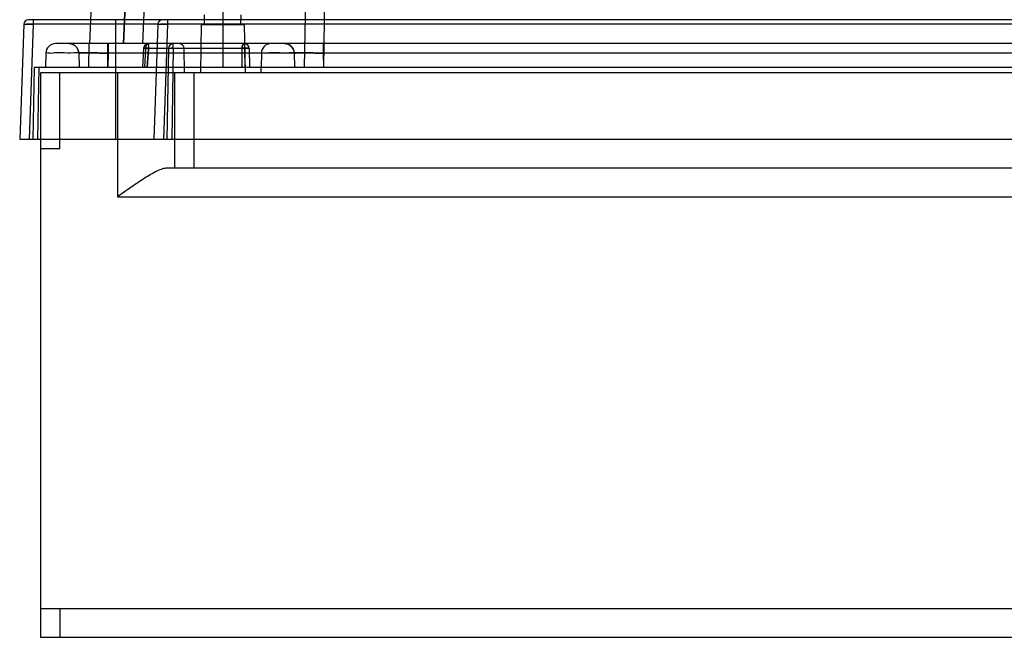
# Model space of a CAD drawing. Header units: millimetres. Extents: x 44 to 341, y 169 to 361.
# Tile 1 of 12: x 44 to 146, y 169 to 233. Entities that reach past the tile are written whole.
import ezdxf

# ---------------------------------------------------------------- set-up
doc = ezdxf.new("R2010")
doc.units = ezdxf.units.MM
doc.header["$LTSCALE"] = 34.457682
doc.layers.get('0').update_dxf_attribs({"linetype": 'CONTINUOUS'})

msp = doc.modelspace()

# ---------------------------------------------------------------- linework, layer by layer
at = {"color": 7, "linetype": 'Continuous'}
for p, q in [((64.77, 330.55), (64.77, 228.05)), ((55.05, 323.08), (50.85, 230.55)), ((54.41, 230.55), (58.36, 320.05)), ((58.36, 320.05), (54.41, 230.55)), ((56.41, 230.55), (60.35, 320.05)), ((74.43, 294.83), (73.27, 228.05)), ((76.43, 294.89), (75.27, 228.05)), ((62.87, 232.55), (62.85, 233.55)), ((66.67, 232.55), (66.69, 233.55)), ((43.99, 232.57), (43.57, 220.55)), ((325.37, 233.05), (44.49, 233.05)), ((44.99, 232.57), (44.57, 220.55)), ((44.99, 233.05), (44.99, 232.57)), ((57.99, 232.57), (44.99, 232.57)), ((53.57, 233.05), (53.57, 220.55)), ((57.99, 232.57), (57.57, 220.55)), ((58.99, 232.57), (58.57, 220.55)), ((58.99, 233.05), (58.99, 232.57)), ((325.36, 232.57), (58.99, 232.57)), ((62.52, 232.55), (62.43, 227.55)), ((62.52, 232.55), (67.02, 232.55)), ((67.02, 232.55), (67.11, 227.55)), ((324.53, 230.55), (47.3, 230.55)), ((50.77, 228.05), (50.81, 230.55)), ((50.81, 230.55), (50.83, 230.55)), ((52.74, 230.55), (52.74, 229.57)), ((52.77, 228.05), (52.81, 230.55)), ((52.79, 230.55), (52.79, 229.57)), ((59.6, 230.05), (59.6, 230.55)), ((67.03, 230.55), (67.03, 230.06)), ((75.24, 230.55), (75.24, 229.57)), ((75.29, 230.55), (75.29, 229.57)), ((46.3, 229.57), (46.27, 228.05)), ((49.74, 229.57), (49.77, 228.05)), ((52.74, 229.57), (52.77, 228.05)), ((72.24, 229.57), (52.74, 229.57)), ((52.79, 229.57), (52.77, 228.05)), ((56.5, 230.08), (56.39, 228.05)), ((56.72, 230.06), (56.61, 228.05)), ((67.53, 230.06), (56.72, 230.06)), ((57, 230.06), (56.89, 228.05)), ((56.89, 228.05), (57, 230.06)), ((59.1, 230.06), (58.94, 220.55)), ((59.6, 230.06), (59.44, 220.55)), ((60.77, 227.55), (60.73, 230.06)), ((66.81, 228.05), (66.78, 230.06)), ((67.03, 230.06), (67.07, 228.05)), ((67.53, 230.06), (67.57, 228.05)), ((68.8, 229.57), (68.77, 228.05)), ((72.24, 229.57), (72.27, 228.05)), ((75.24, 229.57), (75.27, 228.05)), ((308.41, 229.57), (75.24, 229.57)), ((75.29, 229.57), (75.27, 228.05)), ((45.07, 228.05), (44.94, 220.55)), ((339.07, 228.05), (45.07, 228.05)), ((45.57, 228.05), (45.44, 220.55)), ((45.77, 168.55), (45.77, 227.55)), ((45.77, 227.55), (338.37, 227.55)), ((47.77, 219.55), (47.77, 227.55)), ((53.77, 227.55), (53.77, 214.55)), ((59.77, 217.55), (59.77, 227.55)), ((61.77, 217.55), (61.77, 227.55)), ((68.77, 227.55), (68.78, 228.05)), ((340.35, 220.55), (43.57, 220.55)), ((47.77, 219.55), (45.77, 219.55)), ((325.17, 217.55), (58.97, 217.55)), ((53.77, 214.55), (330.37, 214.55)), ((45.77, 171.55), (338.37, 171.55)), ((47.77, 171.55), (47.77, 168.55)), ((338.37, 168.55), (45.77, 168.55))]:
    msp.add_line(p, q, dxfattribs=at)
for points in [[(48.74, 230.55), (49.05, 230.51), (49.32, 230.37), (49.55, 230.15), (49.69, 229.88), (49.74, 229.57)], [(71.24, 230.55), (71.55, 230.51), (71.82, 230.37), (72.05, 230.15), (72.19, 229.88), (72.24, 229.57)]]:
    msp.add_lwpolyline(points, dxfattribs=at)
for centre, radius, start, end in [((44.49, 232.55), 0.5, 89.9755, 177.999), ((58.49, 232.55), 0.5, 89.9755, 177.9992), ((47.3, 229.55), 1, 89.9997, 179), ((48.74, 229.55), 1, 1, 90), ((57, 230.05), 0.5, 90, 176.7685), ((59.6, 230.05), 0.5, 90, 179.0003), ((60.23, 230.05), 0.5, 1, 90), ((67.03, 230.05), 0.5, 1, 90.0003), ((69.8, 229.55), 1, 89.9997, 179), ((71.24, 229.55), 1, 1, 90)]:
    msp.add_arc(centre, radius, start, end, dxfattribs=at)
for points, knots in [([(44.99, 232.57), (44.86, 232.57), (44.63, 232.57), (44.3, 232.59), (44.14, 232.55), (43.99, 232.6), (43.99, 232.57)], [0, 0, 0, 0, 0.382878, 0.707106, 0.923652, 1, 1, 1, 1]), ([(43.99, 232.57), (43.99, 232.6), (44.15, 232.55), (44.3, 232.59), (44.63, 232.57), (44.86, 232.57), (44.99, 232.57)], [0, 0, 0, 0, 0.076594, 0.293499, 0.617716, 1, 1, 1, 1]), ([(58.99, 232.57), (58.86, 232.57), (58.63, 232.57), (58.3, 232.59), (58.14, 232.55), (57.99, 232.6), (57.99, 232.57)], [0, 0, 0, 0, 0.382878, 0.707106, 0.923652, 1, 1, 1, 1]), ([(57.99, 232.57), (57.99, 232.6), (58.14, 232.55), (58.3, 232.59), (58.63, 232.57), (58.86, 232.57), (58.99, 232.57)], [0, 0, 0, 0, 0.076518, 0.293185, 0.617283, 1, 1, 1, 1]), ([(56.8, 230.41), (56.78, 230.38), (56.75, 230.31), (56.72, 230.19), (56.72, 230.1), (56.72, 230.06)], [0, 0, 0, 0, 0.307721, 0.645481, 1, 1, 1, 1]), ([(56.8, 230.41), (56.78, 230.38), (56.75, 230.31), (56.72, 230.19), (56.72, 230.1), (56.72, 230.06)], [0, 0, 0, 0, 0.307721, 0.645482, 1, 1, 1, 1]), ([(57, 230.55), (56.98, 230.55), (56.92, 230.54), (56.85, 230.49), (56.82, 230.44), (56.8, 230.41)], [0, 0, 0, 0, 0.27844, 0.61131, 1, 1, 1, 1]), ([(57, 230.55), (57, 230.55), (57.02, 230.53), (57, 230.5), (57, 230.46), (56.99, 230.44)], [0, 0, 0, 0, 0.128665, 0.454543, 1, 1, 1, 1]), ([(57, 230.55), (57.02, 230.55), (56.99, 230.46), (56.99, 230.37), (57.02, 230.21), (57.01, 230.11), (57, 230.06)], [0, 0, 0, 0, 0.103643, 0.359981, 0.700454, 1, 1, 1, 1]), ([(56.99, 230.44), (56.99, 230.4), (57, 230.31), (57.02, 230.19), (57.01, 230.1), (57, 230.06)], [0, 0, 0, 0, 0.332309, 0.67132, 1, 1, 1, 1]), ([(66.92, 230.5), (66.9, 230.47), (66.84, 230.39), (66.79, 230.24), (66.78, 230.12), (66.78, 230.06)], [0, 0, 0, 0, 0.266563, 0.606541, 1, 1, 1, 1]), ([(66.78, 230.06), (66.79, 230.1), (66.79, 230.19), (66.82, 230.3), (66.84, 230.38), (66.86, 230.41)], [0, 0, 0, 0, 0.357083, 0.695525, 1, 1, 1, 1]), ([(66.86, 230.41), (66.87, 230.44), (66.9, 230.49), (66.97, 230.54), (67.01, 230.55), (67.03, 230.55)], [0, 0, 0, 0, 0.40245, 0.733581, 1, 1, 1, 1]), ([(67.03, 230.55), (67.02, 230.55), (66.99, 230.55), (66.96, 230.53), (66.93, 230.51), (66.92, 230.5)], [0, 0, 0, 0, 0.314925, 0.643858, 1, 1, 1, 1]), ([(52.79, 229.57), (52.23, 229.57), (51.15, 229.57), (49.61, 229.59), (48.33, 229.55), (47.23, 229.64), (46.76, 229.48), (46.3, 229.64), (46.3, 229.57)], [0, 0, 0, 0, 0.258866, 0.500082, 0.707196, 0.866086, 0.965941, 1, 1, 1, 1]), ([(52.74, 229.57), (52.55, 229.57), (52.26, 229.57), (51.87, 229.57), (51.6, 229.58), (51.33, 229.58), (51.08, 229.58), (50.85, 229.58), (50.63, 229.58), (50.43, 229.58), (50.28, 229.58), (50.17, 229.58), (50.1, 229.58), (50.03, 229.58), (49.97, 229.58), (49.92, 229.58), (49.87, 229.57), (49.83, 229.57), (49.81, 229.57), (49.79, 229.57), (49.78, 229.57), (49.77, 229.57), (49.76, 229.57), (49.75, 229.57), (49.75, 229.57), (49.74, 229.57), (49.74, 229.57), (49.74, 229.57), (49.74, 229.57), (49.74, 229.57)], [0, 0, 0, 0, 0.195046, 0.290243, 0.382646, 0.471345, 0.555522, 0.634379, 0.707122, 0.772998, 0.831435, 0.857699, 0.881905, 0.903987, 0.923878, 0.941521, 0.956886, 0.969948, 0.980687, 0.985178, 0.98908, 0.992389, 0.995104, 0.997222, 0.99874, 0.999275, 0.999659, 0.999897, 1, 1, 1, 1]), ([(49.74, 229.57), (49.74, 229.57), (49.74, 229.57), (49.74, 229.57), (49.74, 229.57), (49.75, 229.57), (49.75, 229.57), (49.76, 229.57), (49.77, 229.57), (49.78, 229.57), (49.79, 229.57), (49.81, 229.57), (49.83, 229.57), (49.87, 229.57), (49.92, 229.58), (49.97, 229.58), (50.03, 229.58), (50.1, 229.58), (50.17, 229.58), (50.28, 229.58), (50.43, 229.58), (50.63, 229.58), (50.85, 229.58), (51.08, 229.58), (51.33, 229.58), (51.6, 229.58), (51.87, 229.57), (52.26, 229.57), (52.55, 229.57), (52.74, 229.57)], [0, 0, 0, 0, 0.000103, 0.000341, 0.000726, 0.00126, 0.002779, 0.004896, 0.007611, 0.010921, 0.014823, 0.019314, 0.030053, 0.043116, 0.058481, 0.076125, 0.096017, 0.1181, 0.142307, 0.168572, 0.227012, 0.29289, 0.365632, 0.444489, 0.528664, 0.617361, 0.709761, 0.804956, 1, 1, 1, 1]), ([(56.72, 230.06), (56.68, 230.06), (56.63, 230.07), (56.56, 230.07), (56.53, 230.08), (56.5, 230.08), (56.51, 230.09), (56.52, 230.07), (56.55, 230.11), (56.58, 230.07), (56.59, 230.05)], [0, 0, 0, 0, 0.299378, 0.504, 0.624445, 0.675155, 0.681494, 0.728434, 0.817503, 1, 1, 1, 1]), ([(56.59, 230.05), (56.58, 230.07), (56.55, 230.11), (56.52, 230.07), (56.51, 230.09), (56.5, 230.08), (56.53, 230.08), (56.56, 230.07), (56.63, 230.07), (56.68, 230.06), (56.72, 230.06)], [0, 0, 0, 0, 0.182497, 0.271566, 0.318506, 0.324845, 0.375554, 0.495999, 0.700622, 1, 1, 1, 1]), ([(57, 230.06), (56.97, 230.06), (56.92, 230.07), (56.85, 230.07), (56.79, 230.07), (56.73, 230.07), (56.69, 230.08), (56.65, 230.07), (56.61, 230.1), (56.59, 230.07), (56.59, 230.05)], [0, 0, 0, 0, 0.182586, 0.348252, 0.495058, 0.622463, 0.730005, 0.819123, 0.899265, 1, 1, 1, 1]), ([(56.59, 230.05), (56.6, 230.05), (56.61, 230.06), (56.63, 230.08), (56.66, 230.08), (56.68, 230.08), (56.71, 230.08), (56.74, 230.07), (56.78, 230.07), (56.83, 230.07), (56.88, 230.07), (56.94, 230.07), (56.98, 230.06), (57, 230.06)], [0, 0, 0, 0, 0.05557, 0.122107, 0.173915, 0.236893, 0.306939, 0.38591, 0.47874, 0.585299, 0.706772, 0.84484, 1, 1, 1, 1]), ([(59.6, 230.06), (59.52, 230.06), (59.36, 230.08), (59.24, 230.04), (59.1, 230.08), (59.1, 230.06)], [0, 0, 0, 0, 0.499857, 0.865798, 1, 1, 1, 1]), ([(59.1, 230.06), (59.1, 230.08), (59.23, 230.04), (59.36, 230.08), (59.52, 230.06), (59.6, 230.06)], [0, 0, 0, 0, 0.129309, 0.480995, 1, 1, 1, 1]), ([(67.53, 230.06), (67.53, 230.09), (67.39, 230.05), (67.27, 230.08), (67.02, 230.07), (66.87, 230.06), (66.78, 230.06)], [0, 0, 0, 0, 0.09492, 0.35006, 0.674069, 1, 1, 1, 1]), ([(66.78, 230.06), (66.87, 230.06), (67.04, 230.06), (67.28, 230.08), (67.41, 230.05), (67.53, 230.08), (67.53, 230.06)], [0, 0, 0, 0, 0.343061, 0.683362, 0.91433, 1, 1, 1, 1]), ([(66.78, 230.06), (66.87, 230.06), (67.03, 230.07), (67.26, 230.07), (67.4, 230.07), (67.46, 230.07)], [0, 0, 0, 0, 0.369452, 0.739612, 1, 1, 1, 1]), ([(67.03, 230.06), (67.12, 230.06), (67.28, 230.08), (67.4, 230.04), (67.53, 230.08), (67.53, 230.06)], [0, 0, 0, 0, 0.499857, 0.865798, 1, 1, 1, 1]), ([(67.46, 230.07), (67.47, 230.07), (67.5, 230.07), (67.52, 230.06), (67.53, 230.06), (67.53, 230.06)], [0, 0, 0, 0, 0.545156, 0.880841, 1, 1, 1, 1]), ([(75.29, 229.57), (74.73, 229.57), (73.65, 229.57), (72.11, 229.59), (70.83, 229.55), (69.73, 229.64), (69.26, 229.48), (68.8, 229.64), (68.8, 229.57)], [0, 0, 0, 0, 0.258866, 0.500082, 0.707196, 0.866086, 0.965941, 1, 1, 1, 1]), ([(75.24, 229.57), (75.05, 229.57), (74.76, 229.57), (74.37, 229.57), (74.1, 229.58), (73.83, 229.58), (73.58, 229.58), (73.35, 229.58), (73.13, 229.58), (72.93, 229.58), (72.78, 229.58), (72.67, 229.58), (72.6, 229.58), (72.53, 229.58), (72.47, 229.58), (72.42, 229.58), (72.37, 229.57), (72.33, 229.57), (72.31, 229.57), (72.29, 229.57), (72.28, 229.57), (72.27, 229.57), (72.26, 229.57), (72.25, 229.57), (72.25, 229.57), (72.24, 229.57), (72.24, 229.57), (72.24, 229.57), (72.24, 229.57), (72.24, 229.57)], [0, 0, 0, 0, 0.195046, 0.290243, 0.382646, 0.471345, 0.555522, 0.634379, 0.707122, 0.772998, 0.831435, 0.857699, 0.881905, 0.903987, 0.923878, 0.941521, 0.956886, 0.969948, 0.980687, 0.985178, 0.98908, 0.992389, 0.995104, 0.997222, 0.99874, 0.999275, 0.999659, 0.999897, 1, 1, 1, 1]), ([(72.24, 229.57), (72.24, 229.57), (72.24, 229.57), (72.24, 229.57), (72.24, 229.57), (72.25, 229.57), (72.25, 229.57), (72.26, 229.57), (72.27, 229.57), (72.28, 229.57), (72.29, 229.57), (72.31, 229.57), (72.33, 229.57), (72.37, 229.57), (72.42, 229.58), (72.47, 229.58), (72.53, 229.58), (72.6, 229.58), (72.67, 229.58), (72.78, 229.58), (72.93, 229.58), (73.13, 229.58), (73.35, 229.58), (73.58, 229.58), (73.83, 229.58), (74.1, 229.58), (74.37, 229.57), (74.76, 229.57), (75.05, 229.57), (75.24, 229.57)], [0, 0, 0, 0, 0.000103, 0.000341, 0.000726, 0.00126, 0.002779, 0.004896, 0.007611, 0.010921, 0.014823, 0.019314, 0.030053, 0.043116, 0.058481, 0.076125, 0.096017, 0.1181, 0.142307, 0.168572, 0.227012, 0.29289, 0.365632, 0.444489, 0.528664, 0.617361, 0.709761, 0.804956, 1, 1, 1, 1]), ([(58.97, 217.55), (58.8, 217.55), (58.43, 217.47), (57.63, 217.12), (56.54, 216.47), (55.18, 215.55), (54.25, 214.89), (53.77, 214.55)], [0, 0, 0, 0, 0.082954, 0.185563, 0.432232, 0.709865, 1, 1, 1, 1])]:
    msp.add_open_spline(points, degree=3, knots=knots, dxfattribs=at)

doc.saveas('drawing.dxf')
